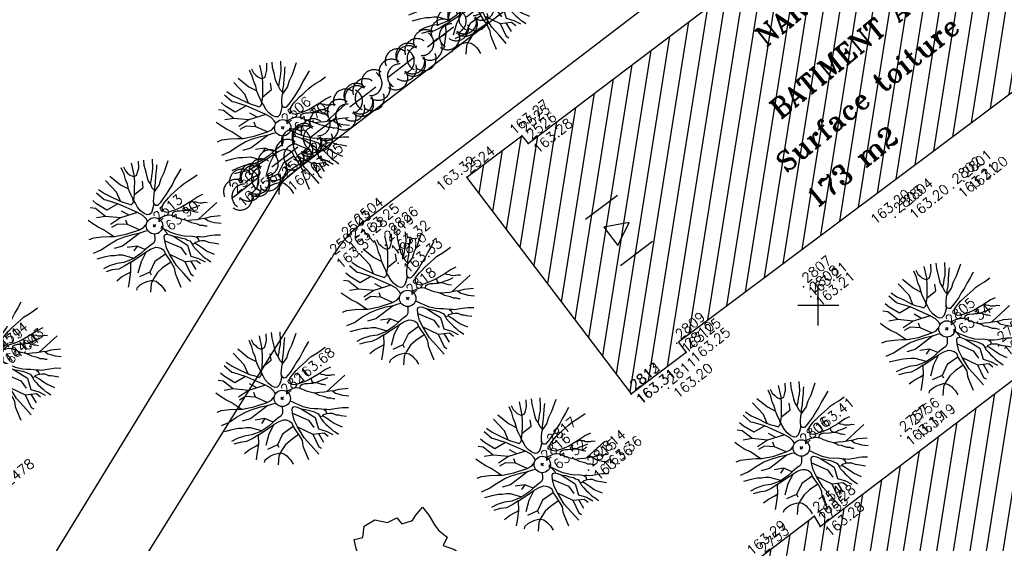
# Model space of a CAD drawing. Header units: feet. Extents: x 529188 to 529675, y 139816 to 140273.
# Tile 53 of 118: x 529401 to 529431, y 140043 to 140059. Entities that reach past the tile are written whole.
import ezdxf
from ezdxf.enums import TextEntityAlignment as Align

# ---------------------------------------------------------------- set-up
doc = ezdxf.new("R2010")
doc.units = ezdxf.units.FT
doc.header["$LTSCALE"] = 2
doc.header["$MEASUREMENT"] = 0
doc.header["$PDSIZE"] = 0.1
doc.linetypes.add('CACHEX2', pattern=[0.75, 0.5, -0.25])
doc.layers.get('0').update_dxf_attribs({"linetype": 'CONTINUOUS'})
for name, color, linetype in [('ARBRES', 70, 'CONTINUOUS'), ('BATI', 10, 'CONTINUOUS'), ('BATI-HACHURES', 30, 'CONTINUOUS'), ('BORDURETTE', 20, 'CONTINUOUS'), ('CARROYAGE', 7, 'CONTINUOUS'), ('HAIE', 80, 'CACHEX2'), ('Numéro Bâtiment', 5, 'CONTINUOUS'), ('PORTES', 14, 'CONTINUOUS'), ('TEXTES', 150, 'CONTINUOUS'), ('TOPOALT', 3, 'CONTINUOUS'), ('TOPOJIS', 7, 'CONTINUOUS'), ('TOPOJIS-GELE', 7, 'CONTINUOUS'), ('TOPOMAT', 142, 'CONTINUOUS')]:
    doc.layers.add(name, color=color, linetype=linetype)
doc.styles.add('ROMANT', font='ROMANT.SHX')
doc.styles.get("Standard").update_dxf_attribs({"font": 'ROMANS.SHX'})

# ---------------------------------------------------------------- blocks, each defined once
blk = doc.blocks.new('TCPOINT')
at = {"color": 0}
blk.add_point((0, 0), dxfattribs=at)
at = {"layer": 'TOPOALT'}
blk.add_attdef('ALT', text='', height=0.3, dxfattribs=at).set_placement((0.1, -0.1), align=Align.TOP_LEFT)
at = {"layer": 'TOPOMAT'}
blk.add_attdef('MAT', (0.1, 0.1), '', height=0.3, dxfattribs=at)
blk = doc.blocks.new('190')
for p, q in [((0.052, 0), (-0.052, 0)), ((0, -0.052), (0, 0.052))]:
    blk.add_line(p, q)
for points in [[(-0.084, 0.235), (-0.076, 0.245), (-0.062, 0.33), (-0.074, 0.466), (-0.144, 0.639), (-0.44, 1.229), (-0.646, 1.539), (-0.688, 1.589), (-0.738, 1.896)], [(-0.619, 1.938), (-0.559, 1.732), (-0.46, 1.523), (-0.354, 1.285), (-0.291, 1.169), (-0.206, 1.053), (-0.142, 0.946), (-0.07, 0.952), (-0.02, 0.98), (0.016, 1.059), (0.061, 1.245), (0.098, 1.367), (0.171, 1.51), (0.208, 1.653), (0.282, 1.81), (0.336, 2.007)], [(-0.329, 1.239), (-0.245, 1.528), (-0.28, 2.015)], [(-0.09, 2.033), (-0.007, 1.626), (0.102, 1.375)], [(0.437, 0.574), (0.37, 0.496), (0.276, 0.425), (0.182, 0.369), (0.097, 0.362), (0.039, 0.398), (-0.01, 0.492), (-0.038, 0.629), (-0.043, 0.765), (-0.014, 0.901), (0.002, 1.001), (0.132, 1.122), (0.27, 1.286), (0.378, 1.415), (0.51, 1.6), (0.67, 1.921)], [(0.405, 1.994), (0.376, 1.859), (0.388, 1.766), (0.396, 1.687), (0.438, 1.6), (0.48, 1.557), (0.566, 1.542), (0.639, 1.591), (0.746, 1.669), (0.873, 1.838)], [(-0.144, 0.639), (-0.647, 0.843), (-0.975, 1.17), (-1.062, 1.55), (-1.169, 1.665)], [(-0.44, 1.229), (-0.82, 1.291), (-0.941, 1.636), (-0.968, 1.79)], [(0.686, 0.829), (0.676, 0.931), (0.713, 1.067), (0.728, 1.196), (0.773, 1.303), (0.838, 1.425), (0.926, 1.625), (1.021, 1.76)], [(0.711, 1.062), (0.821, 1.152), (0.894, 1.223), (0.995, 1.308), (1.082, 1.401), (1.24, 1.613)], [(-1.176, 0.542), (-1.281, 0.892), (-1.358, 1.058), (-1.428, 1.273), (-1.465, 1.412)], [(-0.975, 1.17), (-1.217, 1.309)], [(0.132, 1.122), (0.476, 1.119), (0.579, 1.291)], [(1.723, 0.836), (1.536, 0.765), (1.37, 0.702), (1.204, 0.625), (1.038, 0.576), (0.888, 0.52), (0.686, 0.464), (0.578, 0.437), (0.47, 0.423), (0.428, 0.452), (0.413, 0.495), (0.421, 0.545), (0.45, 0.595), (0.515, 0.666), (0.603, 0.759), (0.675, 0.816), (0.747, 0.901), (0.855, 0.994), (0.993, 1.144), (1.109, 1.257), (1.182, 1.336), (1.239, 1.392)], [(0.655, 0.801), (0.898, 0.871), (1.071, 0.985), (1.258, 1.07), (1.587, 1.273)], [(-1.807, 0.935), (-1.668, 0.889), (-1.462, 0.758), (-1.27, 0.62), (-1.148, 0.519), (-0.835, 0.351), (-0.435, 0.198), (-0.292, 0.167), (-0.199, 0.188), (-0.161, 0.191)], [(-0.396, 0.741), (-0.492, 0.981)], [(-0.435, 0.198), (-0.613, 0.549), (-0.837, 0.756), (-1.044, 0.791)], [(-0.647, 0.843), (-1.01, 0.877)], [(-0.613, 0.549), (-0.561, 0.687)], [(-1.117, -0.371), (-1.319, -0.081), (-1.419, -0.002), (-1.525, 0.064), (-1.618, 0.137), (-1.796, 0.23), (-2.008, 0.328)], [(-1.963, 0.534), (-1.722, 0.466), (-1.45, 0.442), (-1.157, 0.397), (-0.957, 0.331), (-0.679, 0.22), (-0.472, 0.112), (-0.329, 0.06), (-0.249, 0.019)], [(1.739, -0.191), (1.585, -0.153), (1.326, -0.13), (0.983, -0.076), (0.782, -0.017), (0.653, 0.034), (0.56, 0.071), (0.504, 0.136), (0.497, 0.207), (0.526, 0.272), (0.584, 0.329), (0.678, 0.357), (0.778, 0.377), (0.872, 0.391), (0.994, 0.405), (1.13, 0.41), (1.252, 0.416), (1.374, 0.423), (1.489, 0.429), (1.633, 0.413), (1.798, 0.389), (1.999, 0.38)], [(-0.472, 0.112), (-1.148, 0.135), (-1.39, 0.239)], [(-0.677, -0.381), (-0.803, -0.141), (-1.062, 0.014)], [(0.239, 0.074), (0.295, 0.074), (0.388, 0.051), (0.459, 0.029), (0.546, -0.015), (0.602, -0.073), (0.645, -0.145), (0.679, -0.217), (0.715, -0.282), (0.758, -0.347), (0.814, -0.42), (0.857, -0.485), (0.906, -0.571), (0.934, -0.636), (0.992, -0.708), (1.041, -0.781), (1.083, -0.86), (1.154, -0.918), (1.19, -0.976), (1.24, -1.019)], [(-0.168, -0.185), (-0.174, -0.214), (-0.224, -0.285), (-0.283, -0.356), (-0.362, -0.391), (-0.491, -0.383), (-0.677, -0.381), (-0.856, -0.393), (-1.143, -0.369), (-1.428, -0.274), (-1.621, -0.158), (-1.842, -0.076), (-2.034, -0.032)], [(-1.8, -0.948), (-1.67, -0.837), (-1.445, -0.632), (-1.264, -0.397), (-1.472, -0.374), (-1.679, -0.329), (-1.851, -0.227), (-2.029, -0.149)], [(-0.803, -0.141), (-0.975, -0.193)], [(0.787, -1.087), (0.644, -0.934), (0.545, -0.862), (0.459, -0.775), (0.332, -0.602), (0.261, -0.472), (0.212, -0.378), (0.163, -0.27), (0.127, -0.215)], [(0.622, -0.106), (0.681, -0.045), (0.731, -0.045), (0.832, -0.09), (0.889, -0.14), (0.953, -0.177), (1.017, -0.228), (1.074, -0.257), (1.131, -0.314), (1.174, -0.373), (1.202, -0.423), (1.238, -0.459), (1.294, -0.524)], [(1.46, -0.389), (1.367, -0.367), (1.282, -0.337), (1.21, -0.308), (1.109, -0.286), (1.053, -0.25), (1.038, -0.206), (1.039, -0.156), (1.077, -0.091)], [(1.368, -0.134), (1.384, -0.181), (1.44, -0.239), (1.468, -0.289), (1.526, -0.34), (1.582, -0.383), (1.64, -0.406), (1.698, -0.465)], [(-1.953, -0.569), (-1.767, -0.571), (-1.575, -0.61), (-1.443, -0.63)], [(-0.699, -0.452), (-1.01, -0.589), (-1.304, -0.796)], [(-1.264, -0.397), (-0.985, -0.428), (-0.699, -0.452), (-0.542, -0.475), (-0.434, -0.512), (-0.378, -0.534), (-0.328, -0.584), (-0.271, -0.671), (-0.25, -0.757), (-0.288, -0.878), (-0.302, -1.008), (-0.319, -1.208), (-0.349, -1.379), (-0.43, -1.515), (-0.459, -1.601), (-0.565, -1.955)], [(-0.219, -2.023), (-0.23, -1.674), (-0.249, -1.357), (-0.195, -0.963), (-0.143, -0.748), (-0.048, -0.549), (0.025, -0.441), (0.075, -0.413), (0.133, -0.435), (0.182, -0.5), (0.245, -0.615), (0.331, -0.709), (0.409, -0.818), (0.479, -0.912), (0.507, -0.976), (0.543, -1.042), (0.543, -1.107), (0.535, -1.163), (0.52, -1.235), (0.526, -1.35), (0.533, -1.451), (0.546, -1.551), (0.559, -1.651), (0.572, -1.745), (0.601, -1.81), (0.632, -1.934)], [(-0.048, -0.549), (0.199, -1.021), (0.182, -1.297)], [(0.859, -0.488), (1, -0.579), (1.114, -0.659), (1.27, -0.746), (1.385, -0.819), (1.513, -0.87), (1.754, -1.032)], [(-0.288, -0.878), (-0.682, -0.848), (-1.01, -1.004), (-1.338, -0.917)], [(0.245, -0.615), (0.406, -1.09), (0.268, -1.418), (0.406, -1.625), (0.493, -1.832)], [(1.183, -0.698), (1.926, -0.657)], [(1.328, -0.783), (1.356, -0.905), (1.426, -1.006), (1.483, -1.085), (1.622, -1.229)], [(-1.662, -1.174), (-1.593, -1.125), (-1.479, -1.119), (-1.371, -1.134), (-1.257, -1.171), (-1.143, -1.222), (-1.093, -1.259), (-1.036, -1.338), (-1.009, -1.445), (-1.003, -1.524), (-0.996, -1.624), (-1.016, -1.763)], [(-0.316, -1.172), (-0.62, -1.148), (-0.835, -1.16), (-1.05, -1.229), (-1.201, -1.3), (-1.382, -1.493)], [(-1.01, -1.004), (-1.027, -1.09)], [(-0.195, -0.963), (0.026, -1.435), (-0.077, -1.849), (-0.043, -1.935)], [(0.863, -1.843), (0.739, -1.603), (0.698, -1.452), (0.669, -1.345), (0.635, -1.243), (0.62, -1.208), (0.534, -1.169)], [(0.625, -1.219), (0.628, -1.193), (0.649, -1.171), (0.692, -1.193), (0.772, -1.223), (0.828, -1.26), (0.893, -1.317), (0.956, -1.426), (1.005, -1.476), (1.056, -1.534), (1.17, -1.665)], [(0.763, -1.219), (0.786, -1.151), (0.765, -1.087), (0.808, -1.087), (0.844, -1.116), (0.901, -1.174), (0.987, -1.225), (1.108, -1.291), (1.18, -1.334), (1.251, -1.378), (1.386, -1.49)], [(0.026, -1.435), (0.32, -1.625), (0.355, -1.78)], [(0.173, -1.53), (0.13, -1.832)]]:
    blk.add_lwpolyline(points)
blk.add_circle((0, 0), 0.25)
blk = doc.blocks.new('189')
h = blk.add_hatch()
h.set_pattern_fill('ANSI31', color=256, scale=0.2, style=0)
h.set_pattern_definition([(45, (-527485.07046, -148351.732363), (-0.0176776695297, 0.0176776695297), [])])
edge = h.paths.add_edge_path()
edge.add_arc((0, 0), 0.1, 0, 360)
for p, q in [((-0.685, 1.557), (-0.56, 1.806)), ((-0.56, 1.806), (-0.311, 1.681)), ((-0.311, 1.681), (-0.062, 1.93)), ((-0.062, 1.93), (0.311, 1.868)), ((0.311, 1.868), (0.56, 1.557)), ((-0.747, 1.37), (-0.685, 1.557)), ((0.56, 1.557), (0.872, 1.494)), ((-0.996, 1.308), (-0.747, 1.37)), ((-0.996, 1.121), (-0.996, 1.308)), ((0.872, 1.494), (0.872, 1.245)), ((0.872, 1.245), (1.183, 1.121)), ((1.37, 1.183), (1.681, 1.245)), ((1.681, 1.245), (1.681, 0.934)), ((-1.744, 0.934), (-1.432, 0.934)), ((-1.619, 0.685), (-1.744, 0.934)), ((-1.432, 0.934), (-1.183, 1.121)), ((-1.183, 1.121), (-0.996, 1.121)), ((1.183, 1.121), (1.37, 1.183)), ((1.681, 0.934), (1.619, 0.56)), ((-1.744, 0.623), (-1.619, 0.685)), ((-1.744, 0.249), (-1.744, 0.623)), ((1.619, 0.56), (1.619, 0.374)), ((1.619, 0.374), (1.681, 0.062)), ((-1.93, -0.249), (-1.744, 0)), ((-1.744, 0), (-1.744, 0.249)), ((1.681, 0.062), (1.432, -0.062)), ((-1.806, -0.498), (-1.93, -0.249)), ((1.432, -0.062), (1.619, -0.374)), ((-1.619, -0.623), (-1.806, -0.498)), ((1.619, -0.374), (1.681, -0.623)), ((-1.681, -0.934), (-1.619, -0.623)), ((1.868, -0.747), (1.494, -1.059)), ((1.681, -0.623), (1.868, -0.747)), ((-1.494, -0.934), (-1.681, -0.934)), ((-1.121, -1.059), (-1.494, -0.934)), ((-1.245, -1.432), (-1.121, -1.059)), ((1.494, -1.059), (1.432, -1.37)), ((-1.121, -1.744), (-1.245, -1.432)), ((-0.685, -1.494), (-0.934, -1.681)), ((-0.311, -1.494), (-0.685, -1.494)), ((-0.187, -1.806), (-0.311, -1.494)), ((0.996, -1.245), (0.81, -1.557)), ((1.432, -1.37), (0.996, -1.245)), ((-0.934, -1.681), (-1.121, -1.744)), ((0.311, -1.557), (0.062, -1.806)), ((0.311, -1.806), (0.311, -1.557)), ((0.81, -1.557), (0.81, -1.806)), ((0.062, -1.806), (-0.187, -1.806)), ((0.81, -1.806), (0.311, -1.806))]:
    blk.add_line(p, q)
blk.add_circle((0, 0), 0.1)
blk = doc.blocks.new('HAIEBASE')
at = {"layer": 'HAIE'}
for centre, start, end in [((-0.223, 0.05), 14.988, 164.4142), ((0.002, 0.141), 14.988, 164.4142), ((0.078, 0.086), 243.6198, 27.2304), ((0.227, 0.05), 14.988, 164.4142), ((-0.147, -0.129), 50.5983, 200.0244), ((-0.23, -0.099), 196.6108, 340.2213), ((0.022, -0.064), 196.6108, 340.2213), ((0.223, -0.099), 196.6108, 340.2213)]:
    blk.add_arc(centre, 0.25, start, end, dxfattribs=at)
blk = doc.blocks.new('*X27')
at = {"color": 0}
for p, q in [((527495.856, 148357.822), (527495.871, 148357.837)), ((527495.856, 148357.787), (527495.895, 148357.825)), ((527495.856, 148357.752), (527495.918, 148357.813)), ((527495.856, 148357.716), (527495.942, 148357.802)), ((527495.856, 148357.681), (527495.965, 148357.79)), ((527495.856, 148357.645), (527495.989, 148357.778)), ((527495.856, 148357.61), (527496.013, 148357.766)), ((527495.856, 148357.575), (527496.036, 148357.754)), ((527495.856, 148357.539), (527496.06, 148357.743)), ((527495.856, 148357.504), (527496.083, 148357.731)), ((527495.856, 148357.469), (527496.107, 148357.719)), ((527495.878, 148357.455), (527496.13, 148357.707)), ((527495.949, 148357.49), (527496.154, 148357.695)), ((527496.02, 148357.526), (527496.178, 148357.684)), ((527496.09, 148357.561), (527496.201, 148357.672)), ((527496.161, 148357.597), (527496.225, 148357.66)), ((527496.232, 148357.632), (527496.248, 148357.648))]:
    blk.add_line(p, q, dxfattribs=at)
blk = doc.blocks.new('320')
for p, q in [((0, 0), (0, -0.7)), ((1, 0), (1, -0.7)), ((0.5, -0.572), (0.3, -0.172)), ((0.3, -0.172), (0.7, -0.172)), ((0.7, -0.172), (0.5, -0.572))]:
    blk.add_line(p, q)
at = {"rotation": 269.9999999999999}
blk.add_blockref('*X27', (-148357.144, 527495.685), dxfattribs=at)

msp = doc.modelspace()

# ---------------------------------------------------------------- hatches: boundary and pattern name
at = {"layer": 'BATI-HACHURES'}
h = msp.add_hatch(dxfattribs=at)
h.set_pattern_fill('ANSI31', color=256, scale=4, angle=36, style=0)
edge = h.paths.add_edge_path()
edge.add_line((529425.366, 140134.255), (529419.412, 140129.687))
edge.add_line((529419.412, 140129.687), (529419.683, 140129.302))
edge.add_line((529419.683, 140129.302), (529420.035, 140129.567))
edge.add_line((529420.035, 140129.567), (529420.974, 140128.321))
edge.add_line((529420.974, 140128.321), (529416.808, 140125.181))
edge.add_line((529416.808, 140125.181), (529419.868, 140121.129))
edge.add_line((529419.868, 140121.129), (529425.428, 140113.767))
edge.add_line((529425.428, 140113.767), (529421.899, 140111.038))
edge.add_line((529421.899, 140111.038), (529430.432, 140099.721))
edge.add_line((529430.432, 140099.721), (529433.779, 140102.25))
edge.add_line((529433.779, 140102.25), (529436.218, 140099.02))
edge.add_line((529436.218, 140099.02), (529436.509, 140099.24))
edge.add_line((529436.509, 140099.24), (529437.586, 140097.815))
edge.add_line((529437.586, 140097.815), (529437.019, 140097.348))
edge.add_line((529437.019, 140097.348), (529436.696, 140097.74))
edge.add_line((529436.696, 140097.74), (529434.63, 140096.178))
edge.add_line((529434.63, 140096.178), (529434.919, 140095.795))
edge.add_line((529434.919, 140095.795), (529434.329, 140095.348))
edge.add_line((529434.329, 140095.348), (529432.881, 140097.007))
edge.add_line((529432.881, 140097.007), (529425.028, 140091.094))
edge.add_line((529425.028, 140091.094), (529426.765, 140088.326))
edge.add_line((529426.765, 140088.326), (529427.152, 140087.53))
edge.add_line((529427.152, 140087.53), (529428.49, 140085.727))
edge.add_line((529428.49, 140085.727), (529429.494, 140084.795))
edge.add_line((529429.494, 140084.795), (529431.371, 140082.692))
edge.add_line((529431.371, 140082.692), (529439.216, 140088.61))
edge.add_line((529439.216, 140088.61), (529437.857, 140090.412))
edge.add_line((529437.857, 140090.412), (529438.643, 140091.015))
edge.add_line((529438.643, 140091.015), (529439.791, 140089.512))
edge.add_arc((529440.709, 140090.29), 1.204, 220.2595, 393.932)
edge.add_line((529441.708, 140090.962), (529440.548, 140092.475))
edge.add_line((529440.548, 140092.475), (529441.191, 140092.967))
edge.add_line((529441.191, 140092.967), (529466.702, 140059.23))
edge.add_line((529466.702, 140059.23), (529468.639, 140060.666))
edge.add_line((529468.639, 140060.666), (529474.943, 140052.226))
edge.add_line((529474.943, 140052.226), (529486.871, 140061.153))
edge.add_line((529486.871, 140061.153), (529486.466, 140061.693))
edge.add_line((529486.466, 140061.693), (529488.531, 140063.238))
edge.add_line((529488.531, 140063.238), (529488.941, 140062.691))
edge.add_line((529488.941, 140062.691), (529500.861, 140071.66))
edge.add_line((529500.861, 140071.66), (529497.23, 140076.506))
edge.add_line((529497.23, 140076.506), (529498.46, 140077.428))
edge.add_line((529498.46, 140077.428), (529498.862, 140076.887))
edge.add_line((529498.862, 140076.887), (529499.641, 140077.466))
edge.add_line((529499.641, 140077.466), (529499.514, 140077.639))
edge.add_line((529499.514, 140077.639), (529501.086, 140078.871))
edge.add_line((529501.086, 140078.871), (529497.717, 140083.382))
edge.add_line((529497.717, 140083.382), (529496.095, 140082.178))
edge.add_line((529496.095, 140082.178), (529495.962, 140082.341))
edge.add_line((529495.962, 140082.341), (529494.774, 140081.437))
edge.add_line((529494.774, 140081.437), (529494.006, 140082.458))
edge.add_line((529494.006, 140082.458), (529487.821, 140090.68))
edge.add_line((529487.821, 140090.68), (529473.05, 140079.579))
edge.add_line((529473.05, 140079.579), (529472.967, 140079.712))
edge.add_line((529472.967, 140079.712), (529470.57, 140077.835))
edge.add_line((529470.57, 140077.835), (529471.905, 140076.036))
edge.add_line((529471.905, 140076.036), (529470.385, 140074.887))
edge.add_line((529470.385, 140074.887), (529447.511, 140105.116))
edge.add_line((529447.511, 140105.116), (529447.994, 140105.505))
edge.add_line((529447.994, 140105.505), (529447.857, 140105.729))
edge.add_line((529447.857, 140105.729), (529447.579, 140105.525))
edge.add_line((529447.579, 140105.525), (529444.385, 140109.617))
edge.add_line((529444.385, 140109.617), (529446.459, 140111.192))
edge.add_line((529446.459, 140111.192), (529446.546, 140111.097))
edge.add_line((529446.546, 140111.097), (529446.74, 140111.259))
edge.add_line((529446.74, 140111.259), (529446.657, 140111.415))
edge.add_line((529446.657, 140111.415), (529446.55, 140111.339))
edge.add_line((529446.55, 140111.339), (529443.413, 140115.698))
edge.add_line((529443.413, 140115.698), (529443.202, 140115.533))
edge.add_line((529443.202, 140115.533), (529443.275, 140115.436))
edge.add_line((529443.275, 140115.436), (529441.217, 140113.894))
edge.add_line((529441.217, 140113.894), (529438.095, 140118.025))
edge.add_line((529438.095, 140118.025), (529438.389, 140118.239))
edge.add_line((529438.389, 140118.239), (529438.225, 140118.429))
edge.add_line((529438.225, 140118.429), (529437.731, 140118.074))
edge.add_line((529437.731, 140118.074), (529425.366, 140134.255))
h = msp.add_hatch(dxfattribs=at)
h.set_pattern_fill('ANSI31', color=256, scale=4, angle=36, style=0)
h.paths.add_polyline_path([(529414.274, 140053.905), (529415.956, 140055.17), (529416.154, 140054.936), (529432.21, 140067.102), (529431.964, 140067.421), (529432.158, 140067.56), (529437.317, 140060.816), (529437.128, 140060.664), (529436.868, 140060.958), (529420.731, 140048.87), (529420.968, 140048.553), (529419.305, 140047.292)])
h = msp.add_hatch(dxfattribs=at)
h.set_pattern_fill('ANSI31', color=256, scale=4, angle=36, style=0)
h.paths.add_polyline_path([(529446.303, 140049.183), (529446.077, 140049.013), (529445.907, 140049.239), (529429.837, 140037.137), (529429.977, 140036.951), (529428.362, 140035.732), (529423.25, 140042.316), (529424.88, 140043.55), (529425.057, 140043.236), (529441.102, 140055.45), (529440.871, 140055.793), (529441.061, 140055.946)])
h = msp.add_hatch(dxfattribs=at)
h.set_pattern_fill('ANSI31', color=256, scale=4, angle=36, style=0)
edge = h.paths.add_edge_path()
edge.add_line((529412.573, 140005.015), (529400.742, 139996.224))
edge.add_line((529400.742, 139996.224), (529382.001, 140021.296))
edge.add_line((529382.001, 140021.296), (529383.161, 140022.163))
edge.add_line((529383.161, 140022.163), (529379.586, 140027.042))
edge.add_line((529379.586, 140027.042), (529374.528, 140023.336))
edge.add_line((529374.528, 140023.336), (529367.328, 140032.975))
edge.add_line((529367.328, 140032.975), (529375.044, 140038.708))
edge.add_line((529375.044, 140038.708), (529378.32, 140041.474))
edge.add_line((529378.32, 140041.474), (529381.074, 140044.809))
edge.add_line((529381.074, 140044.809), (529384.154, 140049.123))
edge.add_line((529384.154, 140049.123), (529393.929, 140042.125))
edge.add_line((529393.929, 140042.125), (529389.815, 140036.425))
edge.add_arc((529388.302, 140034.725), 2.276, -8.8053, 48.3316, ccw=False)
edge.add_arc((529388.675, 140034.668), 1.899, 326.0638, 351.1947, ccw=False)
edge.add_arc((529385.993, 140036.472), 5.132, 319.1808, 326.0638, ccw=False)
edge.add_line((529389.876, 140033.118), (529393.012, 140030.397))
edge.add_line((529393.012, 140030.397), (529393.482, 140029.795))
edge.add_line((529393.482, 140029.795), (529393.979, 140030.184))
edge.add_line((529393.979, 140030.184), (529394.264, 140029.82))
edge.add_line((529394.264, 140029.82), (529394.225, 140029.773))
edge.add_line((529394.225, 140029.773), (529403.785, 140016.796))
edge.add_line((529403.785, 140016.796), (529412.573, 140005.015))

# ---------------------------------------------------------------- linework, layer by layer
at = {"layer": 'BATI', "flags": 128}
for points in [[(529414.274, 140053.905), (529415.956, 140055.17), (529416.154, 140054.936), (529432.21, 140067.102), (529431.964, 140067.421), (529432.158, 140067.56)], [(529437.317, 140060.816), (529437.128, 140060.664), (529436.868, 140060.958), (529420.731, 140048.87), (529420.968, 140048.553), (529419.305, 140047.292)], [(529423.25, 140042.316), (529424.88, 140043.55), (529425.057, 140043.236), (529441.102, 140055.45), (529440.871, 140055.793), (529441.061, 140055.946)], [(529419.305, 140047.292), (529414.274, 140053.905)]]:
    msp.add_lwpolyline(points, dxfattribs=at)
at = {"layer": 'BATI'}
msp.add_lwpolyline([(529414.274, 140053.905), (529415.956, 140055.17), (529416.154, 140054.936), (529432.21, 140067.102), (529431.964, 140067.421), (529432.15, 140067.554), (529437.317, 140060.816), (529437.128, 140060.664), (529436.868, 140060.958), (529420.731, 140048.87), (529420.968, 140048.553), (529419.305, 140047.292)], close=True, dxfattribs=at)
at = {"layer": 'BORDURETTE'}
for p, q in [((529410.871, 140052.341), (529431.659, 140068.244)), ((529397.737, 140035.928), (529408.674, 140053.786)), ((529401.905, 140038.193), (529410.143, 140051.418))]:
    msp.add_line(p, q, dxfattribs=at)
at = {"layer": 'BORDURETTE', "flags": 128}
msp.add_lwpolyline([(529423.921, 140065.477), (529409.155, 140054.184), (529408.674, 140053.786)], dxfattribs=at)
at = {"layer": 'BORDURETTE'}
for start, end in [(133.3009, 141.1675), (141.1663, 150.2364)]:
    msp.add_arc((529413.609, 140049.436), 3.992, start, end, dxfattribs=at)
at = {"layer": 'CARROYAGE'}
for p, q in [((529425, 140049.375), (529425, 140050.625)), ((529424.375, 140050), (529425.625, 140050))]:
    msp.add_line(p, q, dxfattribs=at)
at = {"layer": 'HAIE', "flags": 128}
msp.add_lwpolyline([(529407.146, 140053.298), (529420.295, 140063.469)], dxfattribs=at)

# ---------------------------------------------------------------- block references
at = {"layer": 'ARBRES', "rotation": 39.33073407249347}
for name, p in [('190', (529414.368, 140059.687)), ('190', (529408.661, 140055.41)), ('190', (529404.748, 140052.419)), ('190', (529412.473, 140050.202)), ('190', (529428.927, 140049.27)), ('190', (529399.872, 140048.351)), ('190', (529408.647, 140047.15)), ('190', (529424.484, 140045.636)), ('190', (529416.58, 140045.132)), ('189', (529412.413, 140041.8))]:
    msp.add_blockref(name, p, dxfattribs=at)
at = {"layer": 'HAIE', "xscale": 1.5, "yscale": 1.5, "zscale": 1.5}
for p, rotation in [((529414.423, 140058.927), 217.7205653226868), ((529413.869, 140058.499), 37.72056532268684), ((529412.841, 140057.703), 217.7205653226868), ((529412.287, 140057.275), 37.72056532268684), ((529411.259, 140056.48), 217.7205653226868), ((529410.705, 140056.051), 37.72056532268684), ((529409.677, 140055.256), 217.7205653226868), ((529409.123, 140054.828), 37.72056532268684), ((529408.095, 140054.032), 217.7205653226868), ((529407.541, 140053.604), 37.72056532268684)]:
    msp.add_blockref('HAIEBASE', p, dxfattribs=dict(at, rotation=rotation))
at = {"layer": 'PORTES', "xscale": -1.759999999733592, "yscale": 1.744759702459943, "zscale": 1.744759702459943, "rotation": 127.0394114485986}
msp.add_blockref('320', (529417.903, 140052.617), dxfattribs=at)
at = {"layer": 'TOPOJIS'}
ref = msp.add_blockref('TCPOINT', (529415.956, 140055.17), dxfattribs=at)
ref.add_attrib('MAT', '2525', (529416.056, 140055.27), dxfattribs={"layer": 'TOPOMAT', "height": 0.3, "rotation": 39.3307})
ref.add_attrib('ALT', '163.27', dxfattribs={"layer": 'TOPOALT', "height": 0.3, "rotation": 39.3307}).set_placement((529415.533, 140055.408), align=Align.TOP_LEFT)
ref = msp.add_blockref('TCPOINT', (529414.274, 140053.905), dxfattribs=at)
ref.add_attrib('MAT', '2524', (529414.374, 140054.005), dxfattribs={"layer": 'TOPOMAT', "height": 0.3, "rotation": 39.3307})
ref.add_attrib('ALT', '163.32', dxfattribs={"layer": 'TOPOALT', "height": 0.3, "rotation": 39.3307}).set_placement((529413.298, 140053.685), align=Align.TOP_LEFT)
ref = msp.add_blockref('TCPOINT', (529429.437, 140053.783), dxfattribs=at)
ref.add_attrib('MAT', '2801', (529429.537, 140053.883), dxfattribs={"layer": 'TOPOMAT', "height": 0.3, "rotation": 39.3307})
ref.add_attrib('ALT', '163.20', dxfattribs={"layer": 'TOPOALT', "height": 0.3, "rotation": 39.3307}).set_placement((529429.537, 140053.683), align=Align.TOP_LEFT)
ref = msp.add_blockref('TCPOINT', (529427.344, 140052.687), dxfattribs=at)
ref.add_attrib('MAT', '2803', (529427.444, 140052.787), dxfattribs={"layer": 'TOPOMAT', "height": 0.3, "rotation": 39.3307})
ref.add_attrib('ALT', '163.20', dxfattribs={"layer": 'TOPOALT', "height": 0.3, "rotation": 39.3307}).set_placement((529426.551, 140052.67), align=Align.TOP_LEFT)
ref = msp.add_blockref('TCPOINT', (529411.931, 140052.063), dxfattribs=at)
ref.add_attrib('MAT', '2826', (529412.031, 140052.163), dxfattribs={"layer": 'TOPOMAT', "height": 0.3, "rotation": 39.3307})
ref = msp.add_blockref('TCPOINT', (529411.801, 140051.827), dxfattribs=at)
ref.add_attrib('MAT', '2819', (529411.901, 140051.927), dxfattribs={"layer": 'TOPOMAT', "height": 0.3, "rotation": 39.3307})
ref.add_attrib('ALT', '163.32', dxfattribs={"layer": 'TOPOALT', "height": 0.3, "rotation": 39.3307}).set_placement((529411.901, 140051.727), align=Align.TOP_LEFT)
ref = msp.add_blockref('TCPOINT', (529412.473, 140050.202), dxfattribs=at)
ref.add_attrib('MAT', '2818', (529412.573, 140050.302), dxfattribs={"layer": 'TOPOMAT', "height": 0.3, "rotation": 39.3307})
ref = msp.add_blockref('TCPOINT', (529424.772, 140050.265), dxfattribs=at)
ref.add_attrib('MAT', '2808', (529424.872, 140050.365), dxfattribs={"layer": 'TOPOMAT', "height": 0.3, "rotation": 39.3307})
ref.add_attrib('ALT', '163.21', dxfattribs={"layer": 'TOPOALT', "height": 0.3, "rotation": 39.3307}).set_placement((529424.872, 140050.165), align=Align.TOP_LEFT)
ref = msp.add_blockref('TCPOINT', (529420.968, 140048.553), dxfattribs=at)
ref.add_attrib('MAT', '2810', (529421.068, 140048.653), dxfattribs={"layer": 'TOPOMAT', "height": 0.3, "rotation": 39.3307})
ref.add_attrib('ALT', '163.25', dxfattribs={"layer": 'TOPOALT', "height": 0.3, "rotation": 39.3307}).set_placement((529421.068, 140048.453), align=Align.TOP_LEFT)
ref = msp.add_blockref('TCPOINT', (529408.647, 140047.15), dxfattribs=at)
ref.add_attrib('MAT', '2821', (529408.747, 140047.25), dxfattribs={"layer": 'TOPOMAT', "height": 0.3, "rotation": 39.3307})
ref.add_attrib('ALT', '163.68', dxfattribs={"layer": 'TOPOALT', "height": 0.3, "rotation": 39.3307}).set_placement((529408.997, 140047.844), align=Align.TOP_LEFT)
ref = msp.add_blockref('TCPOINT', (529424.484, 140045.636), dxfattribs=at)
ref.add_attrib('MAT', '2806', (529424.584, 140045.736), dxfattribs={"layer": 'TOPOMAT', "height": 0.3, "rotation": 39.3307})
ref.add_attrib('ALT', '163.41', dxfattribs={"layer": 'TOPOALT', "height": 0.3, "rotation": 39.3307}).set_placement((529424.845, 140046.313), align=Align.TOP_LEFT)
ref = msp.add_blockref('TCPOINT', (529427.837, 140046.225), dxfattribs=at)
ref.add_attrib('MAT', '2756', (529427.937, 140046.325), dxfattribs={"layer": 'TOPOMAT', "height": 0.3, "rotation": 39.3307})
ref.add_attrib('ALT', '163.19', dxfattribs={"layer": 'TOPOALT', "height": 0.3, "rotation": 39.3307}).set_placement((529427.937, 140046.125), align=Align.TOP_LEFT)
ref = msp.add_blockref('TCPOINT', (529416.764, 140045.624), dxfattribs=at)
ref.add_attrib('MAT', '2817', (529416.864, 140045.724), dxfattribs={"layer": 'TOPOMAT', "height": 0.3, "rotation": 39.3307})
ref = msp.add_blockref('TCPOINT', (529417.992, 140044.956), dxfattribs=at)
ref.add_attrib('MAT', '2815', (529418.092, 140045.056), dxfattribs={"layer": 'TOPOMAT', "height": 0.3, "rotation": 39.3307})
ref.add_attrib('ALT', '163.36', dxfattribs={"layer": 'TOPOALT', "height": 0.3, "rotation": 39.3307}).set_placement((529418.092, 140044.856), align=Align.TOP_LEFT)
ref = msp.add_blockref('TCPOINT', (529400.219, 140044.352), dxfattribs=at)
ref.add_attrib('MAT', '2478', (529400.319, 140044.452), dxfattribs={"layer": 'TOPOMAT', "height": 0.3, "rotation": 39.3307})
ref = msp.add_blockref('TCPOINT', (529424.88, 140043.55), dxfattribs=at)
ref.add_attrib('MAT', '2754', (529424.98, 140043.65), dxfattribs={"layer": 'TOPOMAT', "height": 0.3, "rotation": 39.3307})
ref.add_attrib('ALT', '163.28', dxfattribs={"layer": 'TOPOALT', "height": 0.3, "rotation": 39.3307}).set_placement((529424.888, 140043.653), align=Align.TOP_LEFT)
ref = msp.add_blockref('TCPOINT', (529423.25, 140042.316), dxfattribs=at)
ref.add_attrib('MAT', '2753', (529423.35, 140042.416), dxfattribs={"layer": 'TOPOMAT', "height": 0.3, "rotation": 39.3307})
ref.add_attrib('ALT', '163.29', dxfattribs={"layer": 'TOPOALT', "height": 0.3, "rotation": 39.3307}).set_placement((529422.775, 140042.564), align=Align.TOP_LEFT)
at = {"layer": 'TOPOJIS-GELE'}
ref = msp.add_blockref('TCPOINT', (529408.661, 140055.41), dxfattribs=at)
ref.add_attrib('MAT', '2506', (529408.761, 140055.51), dxfattribs={"layer": 'TOPOMAT', "height": 0.3, "rotation": 39.3307})
ref.add_attrib('ALT', '163.70', dxfattribs={"layer": 'TOPOALT', "height": 0.3, "rotation": 39.3307}).set_placement((529408.761, 140055.31), align=Align.TOP_LEFT)
ref = msp.add_blockref('TCPOINT', (529416.154, 140054.936), dxfattribs=at)
ref.add_attrib('MAT', '2526', (529416.254, 140055.036), dxfattribs={"layer": 'TOPOMAT', "height": 0.3, "rotation": 39.3307})
ref.add_attrib('ALT', '163.28', dxfattribs={"layer": 'TOPOALT', "height": 0.3, "rotation": 39.3307}).set_placement((529416.254, 140054.836), align=Align.TOP_LEFT)
ref = msp.add_blockref('TCPOINT', (529409.155, 140054.184), dxfattribs=at)
ref.add_attrib('MAT', '2523', (529409.255, 140054.284), dxfattribs={"layer": 'TOPOMAT', "height": 0.3, "rotation": 39.3307})
ref.add_attrib('ALT', '163.25', dxfattribs={"layer": 'TOPOALT', "height": 0.3, "rotation": 39.3307}).set_placement((529409.255, 140054.084), align=Align.TOP_LEFT)
ref = msp.add_blockref('TCPOINT', (529408.671, 140053.784), dxfattribs=at)
ref.add_attrib('MAT', '2522', (529408.771, 140053.884), dxfattribs={"layer": 'TOPOMAT', "height": 0.3, "rotation": 39.3307})
ref.add_attrib('ALT', '163.27', dxfattribs={"layer": 'TOPOALT', "height": 0.3, "rotation": 39.3307}).set_placement((529408.771, 140053.684), align=Align.TOP_LEFT)
ref = msp.add_blockref('TCPOINT', (529429.123, 140053.578), dxfattribs=at)
ref.add_attrib('MAT', '2802', (529429.223, 140053.678), dxfattribs={"layer": 'TOPOMAT', "height": 0.3, "rotation": 39.3307})
ref.add_attrib('ALT', '163.21', dxfattribs={"layer": 'TOPOALT', "height": 0.3, "rotation": 39.3307}).set_placement((529429.223, 140053.478), align=Align.TOP_LEFT)
ref = msp.add_blockref('TCPOINT', (529407.146, 140053.298), dxfattribs=at)
ref.add_attrib('MAT', '2505', (529407.246, 140053.398), dxfattribs={"layer": 'TOPOMAT', "height": 0.3, "rotation": 39.3307})
ref.add_attrib('ALT', '163.58', dxfattribs={"layer": 'TOPOALT', "height": 0.3, "rotation": 39.3307}).set_placement((529407.246, 140053.198), align=Align.TOP_LEFT)
ref = msp.add_blockref('TCPOINT', (529427.64, 140052.923), dxfattribs=at)
ref.add_attrib('MAT', '2804', (529427.74, 140053.023), dxfattribs={"layer": 'TOPOMAT', "height": 0.3, "rotation": 39.3307})
ref.add_attrib('ALT', '163.20', dxfattribs={"layer": 'TOPOALT', "height": 0.3, "rotation": 39.3307}).set_placement((529427.74, 140052.823), align=Align.TOP_LEFT)
ref = msp.add_blockref('TCPOINT', (529404.748, 140052.419), dxfattribs=at)
ref.add_attrib('MAT', '2513', (529404.848, 140052.519), dxfattribs={"layer": 'TOPOMAT', "height": 0.3, "rotation": 39.3307})
ref.add_attrib('ALT', '163.90', dxfattribs={"layer": 'TOPOALT', "height": 0.3, "rotation": 39.3307}).set_placement((529404.848, 140052.319), align=Align.TOP_LEFT)
ref = msp.add_blockref('TCPOINT', (529410.871, 140052.341), dxfattribs=at)
ref.add_attrib('MAT', '2504', (529410.971, 140052.441), dxfattribs={"layer": 'TOPOMAT', "height": 0.3, "rotation": 39.3307})
ref.add_attrib('ALT', '163.25', dxfattribs={"layer": 'TOPOALT', "height": 0.3, "rotation": 39.3307}).set_placement((529410.971, 140052.241), align=Align.TOP_LEFT)
ref = msp.add_blockref('TCPOINT', (529410.499, 140051.939), dxfattribs=at)
ref.add_attrib('MAT', '2503', (529410.599, 140052.039), dxfattribs={"layer": 'TOPOMAT', "height": 0.3, "rotation": 39.3307})
ref.add_attrib('ALT', '163.28', dxfattribs={"layer": 'TOPOALT', "height": 0.3, "rotation": 39.3307}).set_placement((529410.599, 140051.839), align=Align.TOP_LEFT)
ref = msp.add_blockref('TCPOINT', (529410.143, 140051.418), dxfattribs=at)
ref.add_attrib('MAT', '2502', (529410.243, 140051.518), dxfattribs={"layer": 'TOPOMAT', "height": 0.3, "rotation": 39.3307})
ref.add_attrib('ALT', '163.31', dxfattribs={"layer": 'TOPOALT', "height": 0.3, "rotation": 39.3307}).set_placement((529410.243, 140051.318), align=Align.TOP_LEFT)
ref = msp.add_blockref('TCPOINT', (529412.187, 140051.275), dxfattribs=at)
ref.add_attrib('MAT', '2820', (529412.287, 140051.375), dxfattribs={"layer": 'TOPOMAT', "height": 0.3, "rotation": 39.3307})
ref.add_attrib('ALT', '163.33', dxfattribs={"layer": 'TOPOALT', "height": 0.3, "rotation": 39.3307}).set_placement((529412.287, 140051.175), align=Align.TOP_LEFT)
ref = msp.add_blockref('TCPOINT', (529424.548, 140050.554), dxfattribs=at)
ref.add_attrib('MAT', '2807', (529424.648, 140050.654), dxfattribs={"layer": 'TOPOMAT', "height": 0.3, "rotation": 39.3307})
ref.add_attrib('ALT', '163.21', dxfattribs={"layer": 'TOPOALT', "height": 0.3, "rotation": 39.3307}).set_placement((529424.648, 140050.454), align=Align.TOP_LEFT)
ref = msp.add_blockref('TCPOINT', (529428.927, 140049.27), dxfattribs=at)
ref.add_attrib('MAT', '2805', (529429.027, 140049.37), dxfattribs={"layer": 'TOPOMAT', "height": 0.3, "rotation": 39.3307})
ref.add_attrib('ALT', '163.34', dxfattribs={"layer": 'TOPOALT', "height": 0.3, "rotation": 39.3307}).set_placement((529429.027, 140049.17), align=Align.TOP_LEFT)
ref = msp.add_blockref('TCPOINT', (529420.684, 140048.834), dxfattribs=at)
ref.add_attrib('MAT', '2809', (529420.784, 140048.934), dxfattribs={"layer": 'TOPOMAT', "height": 0.3, "rotation": 39.3307})
ref.add_attrib('ALT', '163.25', dxfattribs={"layer": 'TOPOALT', "height": 0.3, "rotation": 39.3307}).set_placement((529420.784, 140048.734), align=Align.TOP_LEFT)
ref = msp.add_blockref('TCPOINT', (529430.5, 140048.757), dxfattribs=at)
ref.add_attrib('MAT', '2759', (529430.6, 140048.857), dxfattribs={"layer": 'TOPOMAT', "height": 0.3, "rotation": 39.3307})
ref.add_attrib('ALT', '163.19', dxfattribs={"layer": 'TOPOALT', "height": 0.3, "rotation": 39.3307}).set_placement((529430.6, 140048.657), align=Align.TOP_LEFT)
ref = msp.add_blockref('TCPOINT', (529399.872, 140048.351), dxfattribs=at)
ref.add_attrib('MAT', '2479', (529399.972, 140048.451), dxfattribs={"layer": 'TOPOMAT', "height": 0.3, "rotation": 39.3307})
ref.add_attrib('ALT', '164.04', dxfattribs={"layer": 'TOPOALT', "height": 0.3, "rotation": 39.3307}).set_placement((529399.972, 140048.251), align=Align.TOP_LEFT)
ref = msp.add_blockref('TCPOINT', (529400.02, 140048.532), dxfattribs=at)
ref.add_attrib('MAT', '2514', (529400.12, 140048.632), dxfattribs={"layer": 'TOPOMAT', "height": 0.3, "rotation": 39.3307})
ref.add_attrib('ALT', '164.03', dxfattribs={"layer": 'TOPOALT', "height": 0.3, "rotation": 39.3307}).set_placement((529400.12, 140048.432), align=Align.TOP_LEFT)
ref = msp.add_blockref('TCPOINT', (529420.432, 140047.462), dxfattribs=at)
ref.add_attrib('MAT', '2811', (529420.532, 140047.562), dxfattribs={"layer": 'TOPOMAT', "height": 0.3, "rotation": 39.3307})
ref.add_attrib('ALT', '163.20', dxfattribs={"layer": 'TOPOALT', "height": 0.3, "rotation": 39.3307}).set_placement((529420.532, 140047.362), align=Align.TOP_LEFT)
ref = msp.add_blockref('TCPOINT', (529419.294, 140047.28), dxfattribs=at)
ref.add_attrib('MAT', '2813', (529419.394, 140047.38), dxfattribs={"layer": 'TOPOMAT', "height": 0.3, "rotation": 39.3307})
ref.add_attrib('ALT', '163.31', dxfattribs={"layer": 'TOPOALT', "height": 0.3, "rotation": 39.3307}).set_placement((529419.394, 140047.18), align=Align.TOP_LEFT)
ref = msp.add_blockref('TCPOINT', (529419.305, 140047.292), dxfattribs=at)
ref.add_attrib('MAT', '2812', (529419.405, 140047.392), dxfattribs={"layer": 'TOPOMAT', "height": 0.3, "rotation": 39.3307})
ref.add_attrib('ALT', '163.31', dxfattribs={"layer": 'TOPOALT', "height": 0.3, "rotation": 39.3307}).set_placement((529419.405, 140047.192), align=Align.TOP_LEFT)
ref = msp.add_blockref('TCPOINT', (529427.521, 140046.008), dxfattribs=at)
ref.add_attrib('MAT', '2757', (529427.621, 140046.108), dxfattribs={"layer": 'TOPOMAT', "height": 0.3, "rotation": 39.3307})
ref.add_attrib('ALT', '163.19', dxfattribs={"layer": 'TOPOALT', "height": 0.3, "rotation": 39.3307}).set_placement((529427.621, 140045.908), align=Align.TOP_LEFT)
ref = msp.add_blockref('TCPOINT', (529416.58, 140045.132), dxfattribs=at)
ref.add_attrib('MAT', '2816', (529416.68, 140045.232), dxfattribs={"layer": 'TOPOMAT', "height": 0.3, "rotation": 39.3307})
ref.add_attrib('ALT', '163.52', dxfattribs={"layer": 'TOPOALT', "height": 0.3, "rotation": 39.3307}).set_placement((529416.68, 140045.032), align=Align.TOP_LEFT)
ref = msp.add_blockref('TCPOINT', (529418.267, 140045.243), dxfattribs=at)
ref.add_attrib('MAT', '2814', (529418.367, 140045.343), dxfattribs={"layer": 'TOPOMAT', "height": 0.3, "rotation": 39.3307})
ref.add_attrib('ALT', '163.36', dxfattribs={"layer": 'TOPOALT', "height": 0.3, "rotation": 39.3307}).set_placement((529418.367, 140045.143), align=Align.TOP_LEFT)
ref = msp.add_blockref('TCPOINT', (529425.057, 140043.236), dxfattribs=at)
ref.add_attrib('MAT', '2755', (529425.157, 140043.336), dxfattribs={"layer": 'TOPOMAT', "height": 0.3, "rotation": 39.3307})
ref.add_attrib('ALT', '163.28', dxfattribs={"layer": 'TOPOALT', "height": 0.3, "rotation": 39.3307}).set_placement((529425.157, 140043.136), align=Align.TOP_LEFT)

# ---------------------------------------------------------------- texts
at = {"layer": 'Numéro Bâtiment', "style": 'ROMANT'}
msp.add_text('NAR110', height=0.6, rotation=39.3307, dxfattribs=at).set_placement((529423.405, 140057.864))
at = {"layer": 'TEXTES', "style": 'ROMANT'}
for s, height, rotation, p in [('INSTITUT DE PHARMACOLOGIE ET DE BIOLOGIE STRUCTURALE', 1.2, 108.1586, (529407.587, 140017.431)), ('BATIMENT A2', 0.6, 39.3307, (529423.84, 140055.656))]:
    msp.add_text(s, height=height, rotation=rotation, dxfattribs=at).set_placement(p)
at = {"layer": 'TEXTES', "color": 1, "style": 'ROMANT'}
for s, p in [('Surface toiture', (529424.025, 140054.026)), ('173 m2', (529424.924, 140052.929))]:
    msp.add_text(s, height=0.6, rotation=39.3307, dxfattribs=at).set_placement(p)

doc.saveas('drawing.dxf')
